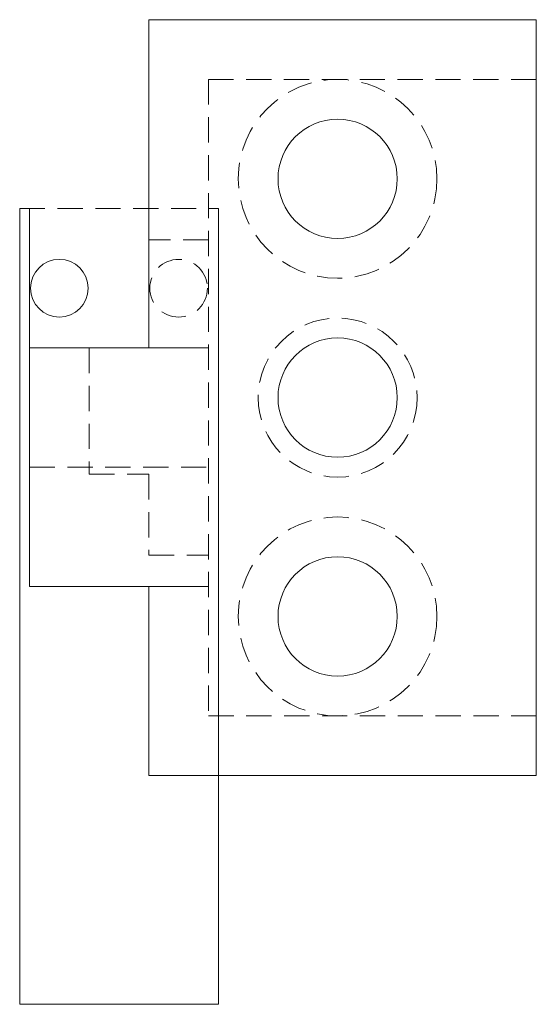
# Model space of a CAD drawing. Header units: millimetres. Extents: x -9.5 to 16.5, y -11.5 to 38.
import ezdxf

# ---------------------------------------------------------------- set-up
doc = ezdxf.new("R2010")
doc.units = ezdxf.units.MM
doc.linetypes.add('HIDDEN', pattern=[1.905, 1.27, -0.635])

msp = doc.modelspace()

# ---------------------------------------------------------------- linework, layer by layer
at = {"color": 7, "linetype": 'Continuous', "lineweight": 15}
for p, q in [((16.5, 38), (-3, 38)), ((-3, 21.5), (-3, 38)), ((16.5, 0), (16.5, 38)), ((-9.5, -11.5), (-9.5, 28.5)), ((-9, 9.5), (-9, 28.5)), ((0.5, -11.5), (0.5, 28.5)), ((-9, 21.5), (0, 21.5)), ((-9, 9.5), (0, 9.5)), ((-3, 0), (-3, 9.5)), ((-3, 0), (16.5, 0)), ((0.5, -11.5), (-9.5, -11.5))]:
    msp.add_line(p, q, dxfattribs=at)
at = {"color": 7, "linetype": 'HIDDEN', "lineweight": 0}
for p, q in [((16.5, 35), (0, 35)), ((0, 35), (0, 3)), ((-9.5, 28.5), (0.5, 28.5)), ((0, 26.925), (-3, 26.925)), ((-6, 21.5), (-6, 15.151)), ((-9, 15.5), (0, 15.5)), ((-6, 15.151), (-3, 15.151)), ((-3, 15.151), (-3, 11.075)), ((-3, 11.075), (0, 11.075)), ((0, 3), (16.5, 3))]:
    msp.add_line(p, q, dxfattribs=at)
for centre, radius in [((6.5, 30), 5), ((-1.5, 24.5), 1.45), ((6.5, 19), 4), ((6.5, 8), 5)]:
    msp.add_circle(centre, radius, dxfattribs=at)
at = {"color": 7, "linetype": 'Continuous', "lineweight": 15}
for centre, radius in [((6.5, 30), 3), ((-7.5, 24.5), 1.45), ((6.5, 19), 3), ((6.5, 8), 3)]:
    msp.add_circle(centre, radius, dxfattribs=at)

doc.saveas('drawing.dxf')
